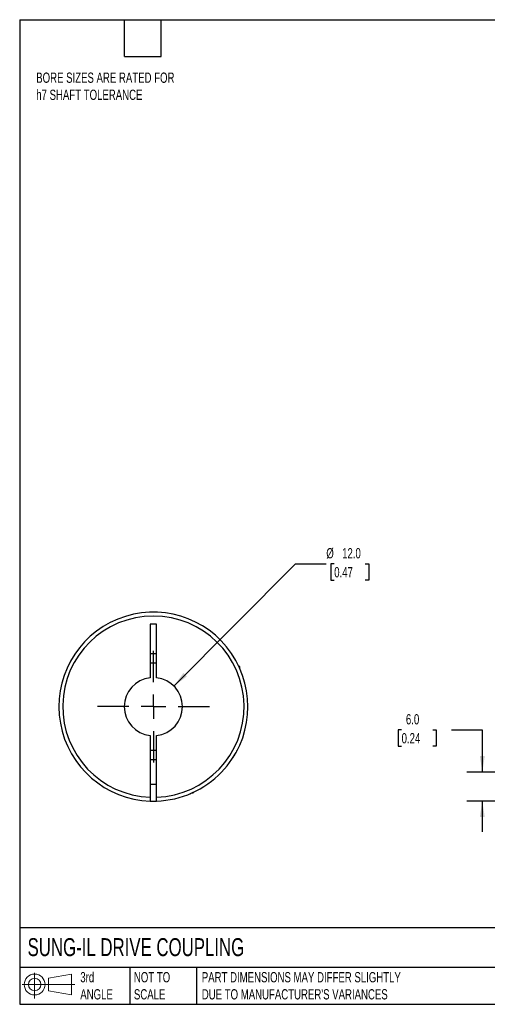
# Model space of a CAD drawing. Header units: millimetres. Extents: x 6 to 273, y 6 to 210.
# Tile 1 of 3: x 6 to 103, y 6 to 210. Entities that reach past the tile are written whole.
import ezdxf

# ---------------------------------------------------------------- set-up
doc = ezdxf.new("R2010")
doc.units = ezdxf.units.MM
doc.linetypes.add('SLD-Center', pattern=[19.05, 15.24, -1.27, 1.27, -1.27])
doc.linetypes.add('SLD-Solid', pattern=[0])
doc.layers.add('CENTER', color=40, linetype='SLD-Center')
doc.layers.add('SLD-DEFPOINTS', color=7, linetype='Continuous')
doc.layers.add('DIMENSIONS', color=140, linetype='SLD-Solid', lineweight=25)
doc.layers.add('TEXT', color=140, linetype='SLD-Solid', lineweight=25)
doc.styles.add('SLDTEXTSTYLE0', font='TXT', dxfattribs={"width": 0.7})
doc.dimstyles.new('SLDDIMSTYLE2', dxfattribs={"dimtxt": 2.158008, "dimasz": 3.302, "dimexe": 0, "dimexo": 0.0625, "dimgap": 0.539502, "dimtad": 0, "dimtih": 1, "dimtoh": 1, "dimdec": 1, "dimrnd": 1e-09, "dimzin": 4, "dimdsep": 46, "dimtxsty": 'SLDTEXTSTYLE0', "dimsah": 1, "dimcen": 0.09, "dimadec": 0, "dimazin": 1, "dimtfac": 1, "dimtdec": 1, "dimtmove": 0, "dimatfit": 0, "dimfxl": 0, "dimfrac": 2, "dimtolj": 1, "dimtzin": 12, "dimarcsym": 0})
doc.dimstyles.new('SLDDIMSTYLE4', dxfattribs={"dimtxt": 2.158008, "dimasz": 3.302, "dimexe": 0, "dimexo": 0.0625, "dimgap": 0.539502, "dimtad": 0, "dimtih": 1, "dimtoh": 1, "dimdec": 1, "dimrnd": 1e-09, "dimzin": 4, "dimdsep": 46, "dimtxsty": 'SLDTEXTSTYLE0', "dimsah": 1, "dimcen": 0, "dimadec": 0, "dimazin": 1, "dimtfac": 1, "dimtdec": 1, "dimtofl": 0, "dimtmove": 0, "dimatfit": 3, "dimfxl": 0, "dimfrac": 2, "dimtolj": 1, "dimtzin": 12, "dimarcsym": 0})

# ---------------------------------------------------------------- blocks, each defined once
blk = doc.blocks.new('Block11')
at = {"color": 7, "linetype": 'SLD-Solid', "lineweight": 18}
for p, q in [((2.59, 5.31), (2.59, 0)), ((5.48, 4.17), (10.18, 5.03)), ((5.48, 1.6), (5.48, 4.17)), ((10.18, 5.03), (10.18, 0.73)), ((0, 2.88), (10.87, 2.88)), ((5.48, 1.6), (10.18, 0.73))]:
    blk.add_line(p, q, dxfattribs=at)
for radius in [2.15, 1.29]:
    blk.add_circle((2.59, 2.88), radius, dxfattribs=at)
blk = doc.blocks.new('Block12')
at = {"layer": 'SLD-DEFPOINTS'}
blk.add_blockref('Block11', (0, 0), dxfattribs=at)
blk = doc.blocks.new('_D_2')
at = {"layer": 'DIMENSIONS'}
for p, q in [((85.13, 63.02), (84.4, 63.02)), ((84.4, 63.02), (84.4, 59.59)), ((91.54, 63.02), (92.26, 63.02)), ((92.26, 63.02), (92.26, 59.59)), ((95.43, 63.02), (101.78, 63.02)), ((101.78, 63.02), (101.78, 54.28)), ((84.4, 59.59), (85.13, 59.59)), ((92.26, 59.59), (91.54, 59.59)), ((108.82, 54.28), (98.6, 54.28)), ((111.36, 48.29), (98.6, 48.29)), ((101.78, 48.29), (101.78, 41.94))]:
    blk.add_line(p, q, dxfattribs=at)
for points in [[(101.78, 54.28), (102.29, 57.59), (101.27, 57.59)], [(101.78, 48.29), (101.27, 44.99), (102.29, 44.99)]]:
    blk.add_solid(points, dxfattribs=at)
at = {"layer": 'DIMENSIONS', "char_height": 2.117, "attachment_point": 1, "style": 'SLDTEXTSTYLE0'}
for s, insert in [('6.0', (86.02, 66.23)), ('0.24', (85.13, 62.32))]:
    blk.add_mtext(s, dxfattribs=dict(at, insert=insert))
blk = doc.blocks.new('_D_8')
at = {"layer": 'DIMENSIONS'}
for p, q in [((38.16, 72.04), (63.25, 97.28)), ((63.25, 97.28), (69.6, 97.28)), ((71.23, 97.28), (70.5, 97.28)), ((70.5, 97.28), (70.5, 93.85)), ((77.64, 97.28), (78.37, 97.28)), ((78.37, 97.28), (78.37, 93.85)), ((70.5, 93.85), (71.23, 93.85)), ((78.37, 93.85), (77.64, 93.85))]:
    blk.add_line(p, q, dxfattribs=at)
blk.add_solid([(38.16, 72.04), (40.85, 74.02), (40.13, 74.74)], dxfattribs=at)
at = {"layer": 'DIMENSIONS', "char_height": 2.117, "attachment_point": 1, "style": 'SLDTEXTSTYLE0'}
for s, insert in [('%%c', (69.6, 100.5)), ('12.0', (72.86, 100.5)), ('0.47', (71.23, 96.58))]:
    blk.add_mtext(s, dxfattribs=dict(at, insert=insert))
blk = doc.blocks.new('SW_CENTERMARKSYMBOL_3')
at = {"layer": 'CENTER', "color": 0}
for p, q in [((0, 5.08), (0, 11.54)), ((0, 0), (0, 2.54)), ((-5.08, 0), (-11.54, 0)), ((0, 0), (-2.54, 0)), ((0, 0), (0, -2.54)), ((0, 0), (2.54, 0)), ((5.08, 0), (11.54, 0)), ((0, -5.08), (0, -11.54))]:
    blk.add_line(p, q, dxfattribs=at)

msp = doc.modelspace()

# ---------------------------------------------------------------- linework, layer by layer
for p, q in [((34.58, 84.78), (33.28, 84.78)), ((33.28, 84.78), (33.28, 73.75)), ((34.58, 73.75), (34.58, 84.78)), ((33.28, 78.78), (34.58, 78.78)), ((51.73, 75.98), (51.52, 76.19)), ((51.73, 75.98), (51.62, 75.98)), ((51.73, 75.75), (51.73, 75.98)), ((33.28, 61.82), (33.28, 49.09)), ((34.58, 49.09), (34.58, 61.82)), ((34.58, 56.78), (33.28, 56.78)), ((47.96, 54.25), (48.06, 54.35)), ((33.28, 51.78), (34.58, 51.78)), ((41.89, 49.98), (42.13, 49.98)), ((42.13, 49.98), (42.33, 50.19)), ((42.13, 49.98), (42.13, 50.09))]:
    msp.add_line(p, q)
for radius, start, end in [(19.5, 316.1869, 268.0898), (18.7, 271.992, 268.008), (9, 85.8584, 94.1416), (6, 96.2192, 263.7808), (6, 276.2192, 83.7808), (9, 265.8584, 274.1416), (19.5, 271.9102, 316.1869), (19.5, 268.0898, 271.9102)]:
    msp.add_arc((33.93, 67.78), radius, start, end)
for points, knots in [([(50.37, 57.31), (50.44, 57.41), (50.61, 57.68), (50.81, 58.03), (51, 58.36), (51.13, 58.6), (51.21, 58.76), (51.22, 58.77), (51.23, 58.78)], [0, 0, 0, 0, 0.1249267, 0.3020311, 0.4790706, 0.6530965, 0.8270917, 1, 1, 1, 1]), ([(33.28, 49.09), (33.28, 48.99), (33.28, 48.89), (33.28, 48.69), (33.28, 48.6), (33.28, 48.38), (33.28, 48.29), (33.28, 48.29)], [0, 0, 0, 0, 0.25, 0.25, 0.5, 0.5, 1, 1, 1, 1]), ([(34.58, 48.29), (34.58, 48.29), (34.58, 48.32), (34.58, 48.4), (34.58, 48.45), (34.58, 48.68), (34.58, 48.88), (34.58, 49.09)], [0, 0, 0, 0, 0.25, 0.25, 0.5, 0.5, 1, 1, 1, 1]), ([(41.43, 49.79), (41.43, 49.79), (41.43, 49.78), (41.47, 49.8), (41.55, 49.83), (41.65, 49.88), (41.7, 49.9)], [0, 0, 0, 0, 0.091679, 0.389235, 0.687099, 1, 1, 1, 1])]:
    msp.add_open_spline(points, degree=3, knots=knots)
at = {"layer": 'TEXT'}
for p, q in [((6.35, 209.55), (273.05, 209.55)), ((6.35, 209.55), (6.35, 6.35)), ((27.94, 201.93), (27.94, 209.55)), ((35.56, 201.93), (35.56, 209.55)), ((27.94, 201.93), (35.56, 201.93)), ((273.05, 22.13), (6.35, 22.13)), ((273.05, 13.97), (6.35, 13.97)), ((29.04, 13.97), (29.04, 6.35)), ((42.84, 13.97), (42.84, 6.35)), ((6.35, 6.35), (273.05, 6.35))]:
    msp.add_line(p, q, dxfattribs=at)

# ---------------------------------------------------------------- block references
at = {"layer": 'CENTER'}
msp.add_blockref('SW_CENTERMARKSYMBOL_3', (33.93, 67.78), dxfattribs=at)
at = {"layer": 'SLD-DEFPOINTS'}
msp.add_blockref('Block12', (6.84, 7.55), dxfattribs=at)

# ---------------------------------------------------------------- texts
at = {"layer": 'TEXT', "attachment_point": 1, "style": 'SLDTEXTSTYLE0'}
for s, insert, char_height in [('BORE SIZES ARE RATED FOR^Jh7 SHAFT TOLERANCE', (9.76, 198.64), 2.1167), ('SUNG-IL DRIVE COUPLING', (7.97, 20), 3.7042), ('3rd^JANGLE', (18.85, 13), 2.117), ('NOT TO^JSCALE', (29.91, 13), 2.1167), ("PART DIMENSIONS MAY DIFFER SLIGHTLY ^JDUE TO MANUFACTURER'S VARIANCES", (43.91, 13), 2.1167)]:
    msp.add_mtext(s, dxfattribs=dict(at, insert=insert, char_height=char_height))

# ---------------------------------------------------------------- dimensions: what is measured, and where the dimension line sits
at = {"layer": 'DIMENSIONS'}
dim = msp.add_diameter_dim_2p(p1=(29.7, 63.53), p2=(38.16, 72.04), dimstyle='SLDDIMSTYLE4', dxfattribs=at)
dim.commit()
dim.dimension.update_dxf_attribs({"geometry": '_D_8', "text_midpoint": (74.43, 97.28), "dimtype": 163})
dim = msp.add_linear_dim(base=(101.78, 54.28), p1=(112.63, 48.29), p2=(110.09, 54.28), angle=90, dimstyle='SLDDIMSTYLE2', dxfattribs=at)
dim.commit()
dim.dimension.update_dxf_attribs({"geometry": '_D_2', "text_midpoint": (101.78, 63.02), "dimtype": 160})

doc.saveas('drawing.dxf')
